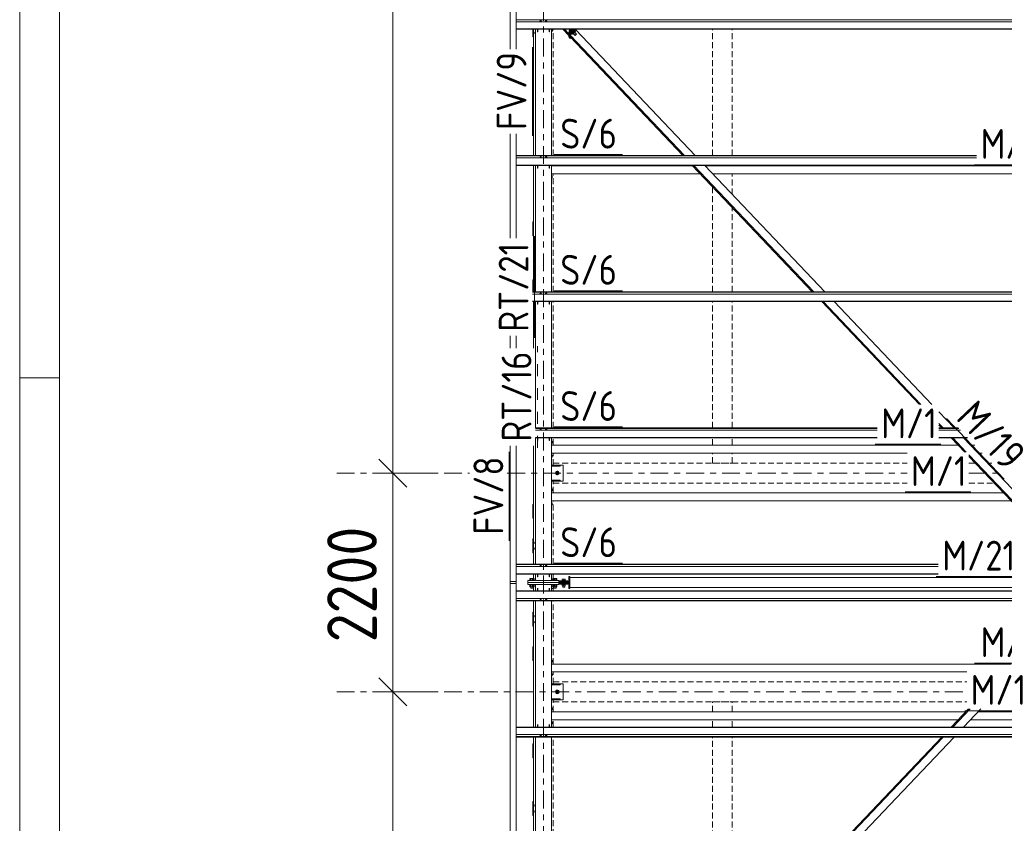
# Model space of a CAD drawing. Header units: millimetres. Extents: x -76 to 1111, y -178 to 661.
# Tile 31 of 91: x -76 to 23, y 371 to 452. Entities that reach past the tile are written whole.
import ezdxf

# ---------------------------------------------------------------- set-up
doc = ezdxf.new("R2010")
doc.units = ezdxf.units.MM
doc.header["$LTSCALE"] = 0.6
for name, pattern in [('VERDECKT2', [1.5, 1, -0.5]), ('XKITLINE00', [0]), ('XKITLINE02', [4, 2, -2]), ('XKITLINE03', [6, 3, -1, 1, -1])]:
    doc.linetypes.add(name, pattern=pattern)
for name, color, linetype, lineweight in [('Bolt', 7, 'Continuous', 0), ('DrawingSheet', 5, 'Continuous', 0), ('Part', 2, 'Continuous', 0), ('PartMark', 3, 'Continuous', 0), ('S-GRID', 1, 'Continuous', 0), ('Z-DIMENSIONS', 1, 'Continuous', 0)]:
    doc.layers.add(name, color=color, linetype=linetype, lineweight=lineweight)
doc.styles.add('ISOCPEUR', font='ISOCPEUR.TTF')

msp = doc.modelspace()

# ---------------------------------------------------------------- linework, layer by layer
at = {"layer": 'Bolt', "color": 3, "linetype": 'XKITLINE00', "lineweight": 0}
for p, q in [((-23.867, 451.438), (-23.921, 451.418)), ((-23.921, 451.418), (-23.921, 451.4)), ((-23.864, 451.503), (-23.872, 451.497)), ((-23.872, 451.436), (-23.872, 451.497)), ((-23.757, 451.438), (-23.867, 451.438)), ((-23.867, 451.438), (-23.867, 451.4)), ((-23.842, 451.507), (-23.864, 451.503)), ((-23.812, 451.509), (-23.842, 451.507)), ((-23.782, 451.507), (-23.812, 451.509)), ((-23.76, 451.503), (-23.782, 451.507)), ((-23.752, 451.497), (-23.76, 451.503)), ((-23.702, 451.418), (-23.757, 451.438)), ((-23.757, 451.438), (-23.757, 451.4)), ((-23.752, 451.436), (-23.752, 451.497)), ((-23.702, 451.4), (-23.702, 451.418)), ((-23.317, 451.438), (-23.371, 451.418)), ((-23.371, 451.418), (-23.371, 451.4)), ((-23.314, 451.503), (-23.322, 451.497)), ((-23.322, 451.436), (-23.322, 451.497)), ((-23.207, 451.438), (-23.317, 451.438)), ((-23.317, 451.438), (-23.317, 451.4)), ((-23.292, 451.507), (-23.314, 451.503)), ((-23.262, 451.509), (-23.292, 451.507)), ((-23.232, 451.507), (-23.262, 451.509)), ((-23.21, 451.503), (-23.232, 451.507)), ((-23.202, 451.497), (-23.21, 451.503)), ((-23.152, 451.418), (-23.207, 451.438)), ((-23.207, 451.438), (-23.207, 451.4)), ((-23.202, 451.436), (-23.202, 451.497)), ((-23.152, 451.4), (-23.152, 451.418)), ((-24.342, 450.384), (-24.396, 450.289)), ((-24.396, 450.289), (-24.342, 450.194)), ((-24.337, 450.384), (-24.342, 450.384)), ((-24.342, 450.194), (-24.337, 450.194)), ((-20.868, 450.616), (-20.932, 450.527)), ((-20.869, 450.461), (-20.932, 450.527)), ((-20.837, 450.645), (-20.868, 450.616)), ((-20.789, 450.533), (-20.868, 450.616)), ((-20.681, 450.301), (-20.699, 450.265)), ((-20.678, 450.244), (-20.699, 450.265)), ((-20.631, 450.36), (-20.681, 450.301)), ((-20.678, 450.244), (-20.66, 450.279)), ((-20.66, 450.241), (-20.678, 450.244)), ((-20.606, 450.34), (-20.67, 450.251)), ((-20.561, 450.137), (-20.67, 450.251)), ((-20.66, 450.279), (-20.611, 450.338)), ((-20.563, 450.427), (-20.631, 450.36)), ((-20.611, 450.338), (-20.543, 450.405)), ((-20.479, 450.456), (-20.606, 450.34)), ((-20.497, 450.226), (-20.606, 450.34)), ((-20.496, 450.483), (-20.563, 450.427)), ((-20.561, 450.137), (-20.497, 450.226)), ((-20.561, 450.137), (-20.497, 450.163)), ((-20.543, 450.405), (-20.475, 450.462)), ((-20.35, 450.021), (-20.507, 450.186)), ((-20.497, 450.226), (-20.37, 450.341)), ((-20.497, 450.163), (-20.491, 450.169)), ((-20.446, 450.514), (-20.496, 450.483)), ((-20.416, 450.482), (-20.479, 450.456)), ((-20.37, 450.341), (-20.479, 450.456)), ((-20.475, 450.462), (-20.425, 450.493)), ((-20.428, 450.512), (-20.446, 450.514)), ((-20.407, 450.49), (-20.428, 450.512)), ((-20.425, 450.493), (-20.407, 450.49)), ((-20.307, 450.368), (-20.416, 450.482)), ((-20.407, 450.49), (-20.413, 450.479)), ((-20.307, 450.368), (-20.37, 450.341)), ((-20.204, 450.154), (-20.361, 450.319)), ((-20.35, 450.308), (-20.307, 450.368)), ((-20.35, 450.021), (-20.341, 450.04)), ((-20.341, 450.019), (-20.35, 450.021)), ((-20.341, 450.04), (-20.314, 450.072)), ((-20.314, 450.036), (-20.341, 450.019)), ((-20.314, 450.072), (-20.277, 450.108)), ((-20.277, 450.067), (-20.314, 450.036)), ((-20.277, 450.108), (-20.241, 450.139)), ((-20.241, 450.103), (-20.277, 450.067)), ((-20.241, 450.139), (-20.214, 450.156)), ((-20.214, 450.135), (-20.241, 450.103)), ((-20.214, 450.156), (-20.204, 450.154)), ((-20.204, 450.154), (-20.214, 450.135)), ((-23.867, 437.744), (-23.921, 437.724)), ((-23.921, 437.724), (-23.921, 437.706)), ((-23.864, 437.809), (-23.872, 437.803)), ((-23.872, 437.742), (-23.872, 437.803)), ((-23.757, 437.744), (-23.867, 437.744)), ((-23.867, 437.744), (-23.867, 437.706)), ((-23.842, 437.813), (-23.864, 437.809)), ((-23.812, 437.815), (-23.842, 437.813)), ((-23.782, 437.813), (-23.812, 437.815)), ((-23.76, 437.809), (-23.782, 437.813)), ((-23.752, 437.803), (-23.76, 437.809)), ((-23.702, 437.724), (-23.757, 437.744)), ((-23.757, 437.744), (-23.757, 437.706)), ((-23.752, 437.742), (-23.752, 437.803)), ((-23.702, 437.706), (-23.702, 437.724)), ((-23.317, 437.744), (-23.371, 437.724)), ((-23.371, 437.724), (-23.371, 437.706)), ((-23.314, 437.809), (-23.322, 437.803)), ((-23.322, 437.742), (-23.322, 437.803)), ((-23.207, 437.744), (-23.317, 437.744)), ((-23.317, 437.744), (-23.317, 437.706)), ((-23.292, 437.813), (-23.314, 437.809)), ((-23.262, 437.815), (-23.292, 437.813)), ((-23.232, 437.813), (-23.262, 437.815)), ((-23.21, 437.809), (-23.232, 437.813)), ((-23.202, 437.803), (-23.21, 437.809)), ((-23.152, 437.724), (-23.207, 437.744)), ((-23.207, 437.744), (-23.207, 437.706)), ((-23.202, 437.742), (-23.202, 437.803)), ((-23.152, 437.706), (-23.152, 437.724)), ((-22.667, 435.918), (-22.737, 435.918)), ((-22.667, 435.718), (-22.667, 435.918)), ((-22.737, 435.718), (-22.667, 435.718)), ((-24.342, 425.148), (-24.396, 425.053)), ((-24.396, 425.053), (-24.342, 424.958)), ((-24.337, 425.148), (-24.342, 425.148)), ((-24.342, 424.548), (-24.396, 424.453)), ((-24.396, 424.453), (-24.342, 424.358)), ((-24.342, 424.958), (-24.337, 424.958)), ((-24.337, 424.548), (-24.342, 424.548)), ((-24.342, 424.358), (-24.337, 424.358)), ((-23.867, 424.05), (-23.921, 424.03)), ((-23.921, 424.03), (-23.921, 424.012)), ((-23.864, 424.115), (-23.872, 424.108)), ((-23.872, 424.048), (-23.872, 424.108)), ((-23.757, 424.05), (-23.867, 424.05)), ((-23.867, 424.05), (-23.867, 424.012)), ((-23.842, 424.119), (-23.864, 424.115)), ((-23.812, 424.121), (-23.842, 424.119)), ((-23.782, 424.119), (-23.812, 424.121)), ((-23.76, 424.115), (-23.782, 424.119)), ((-23.752, 424.108), (-23.76, 424.115)), ((-23.702, 424.03), (-23.757, 424.05)), ((-23.757, 424.05), (-23.757, 424.012)), ((-23.752, 424.048), (-23.752, 424.108)), ((-23.702, 424.012), (-23.702, 424.03)), ((-23.317, 424.05), (-23.371, 424.03)), ((-23.371, 424.03), (-23.371, 424.012)), ((-23.314, 424.115), (-23.322, 424.108)), ((-23.322, 424.048), (-23.322, 424.108)), ((-23.207, 424.05), (-23.317, 424.05)), ((-23.317, 424.05), (-23.317, 424.012)), ((-23.292, 424.119), (-23.314, 424.115)), ((-23.262, 424.121), (-23.292, 424.119)), ((-23.232, 424.119), (-23.262, 424.121)), ((-23.21, 424.115), (-23.232, 424.119)), ((-23.202, 424.108), (-23.21, 424.115)), ((-23.152, 424.03), (-23.207, 424.05)), ((-23.207, 424.05), (-23.207, 424.012)), ((-23.202, 424.048), (-23.202, 424.108)), ((-23.152, 424.012), (-23.152, 424.03)), ((-24.337, 418.141), (-24.342, 418.141)), ((-24.342, 417.951), (-24.337, 417.951)), ((-24.337, 417.541), (-24.342, 417.541)), ((-24.342, 417.351), (-24.337, 417.351)), ((-23.867, 410.356), (-23.921, 410.336)), ((-23.921, 410.336), (-23.921, 410.318)), ((-23.864, 410.421), (-23.872, 410.414)), ((-23.872, 410.354), (-23.872, 410.414)), ((-23.757, 410.356), (-23.867, 410.356)), ((-23.867, 410.356), (-23.867, 410.318)), ((-23.842, 410.425), (-23.864, 410.421)), ((-23.812, 410.427), (-23.842, 410.425)), ((-23.782, 410.425), (-23.812, 410.427)), ((-23.76, 410.421), (-23.782, 410.425)), ((-23.752, 410.414), (-23.76, 410.421)), ((-23.702, 410.336), (-23.757, 410.356)), ((-23.757, 410.356), (-23.757, 410.318)), ((-23.752, 410.354), (-23.752, 410.414)), ((-23.702, 410.318), (-23.702, 410.336)), ((-23.317, 410.356), (-23.371, 410.336)), ((-23.371, 410.336), (-23.371, 410.318)), ((-23.314, 410.421), (-23.322, 410.414)), ((-23.322, 410.354), (-23.322, 410.414)), ((-23.207, 410.356), (-23.317, 410.356)), ((-23.317, 410.356), (-23.317, 410.318)), ((-23.292, 410.425), (-23.314, 410.421)), ((-23.262, 410.427), (-23.292, 410.425)), ((-23.232, 410.425), (-23.262, 410.427)), ((-23.21, 410.421), (-23.232, 410.425)), ((-23.202, 410.414), (-23.21, 410.421)), ((-23.152, 410.336), (-23.207, 410.356)), ((-23.207, 410.356), (-23.207, 410.318)), ((-23.202, 410.354), (-23.202, 410.414)), ((-23.152, 410.318), (-23.152, 410.336)), ((-22.737, 409.218), (-22.667, 409.218)), ((-22.667, 409.218), (-22.667, 409.018)), ((-22.737, 409.018), (-22.667, 409.018)), ((-22.737, 407.818), (-22.667, 407.818)), ((-22.737, 407.618), (-22.667, 407.618)), ((-22.667, 407.818), (-22.667, 407.618)), ((-22.137, 406.191), (-22.287, 406.105)), ((-21.987, 406.105), (-22.137, 406.191)), ((-22.287, 406.105), (-22.287, 405.932)), ((-22.287, 405.932), (-22.137, 405.845)), ((-22.137, 405.845), (-21.987, 405.932)), ((-21.987, 405.932), (-21.987, 406.105)), ((-22.737, 404.418), (-22.667, 404.418)), ((-22.737, 404.218), (-22.667, 404.218)), ((-22.667, 404.418), (-22.667, 404.218)), ((-22.737, 403.018), (-22.667, 403.018)), ((-22.737, 402.818), (-22.667, 402.818)), ((-22.667, 403.018), (-22.667, 402.818)), ((-24.342, 399.105), (-24.396, 399.01)), ((-24.396, 399.01), (-24.342, 398.915)), ((-24.342, 398.505), (-24.396, 398.41)), ((-24.396, 398.41), (-24.342, 398.315)), ((-24.337, 399.105), (-24.342, 399.105)), ((-24.342, 398.915), (-24.337, 398.915)), ((-24.337, 398.505), (-24.342, 398.505)), ((-24.342, 398.315), (-24.337, 398.315)), ((-23.867, 396.662), (-23.921, 396.642)), ((-23.921, 396.642), (-23.921, 396.624)), ((-23.864, 396.726), (-23.872, 396.72)), ((-23.872, 396.66), (-23.872, 396.72)), ((-23.757, 396.662), (-23.867, 396.662)), ((-23.867, 396.662), (-23.867, 396.624)), ((-23.842, 396.731), (-23.864, 396.726)), ((-23.812, 396.733), (-23.842, 396.731)), ((-23.782, 396.731), (-23.812, 396.733)), ((-23.76, 396.726), (-23.782, 396.731)), ((-23.752, 396.72), (-23.76, 396.726)), ((-23.702, 396.642), (-23.757, 396.662)), ((-23.757, 396.662), (-23.757, 396.624)), ((-23.752, 396.66), (-23.752, 396.72)), ((-23.702, 396.624), (-23.702, 396.642)), ((-23.317, 396.662), (-23.371, 396.642)), ((-23.371, 396.642), (-23.371, 396.624)), ((-23.314, 396.726), (-23.322, 396.72)), ((-23.322, 396.66), (-23.322, 396.72)), ((-23.207, 396.662), (-23.317, 396.662)), ((-23.317, 396.662), (-23.317, 396.624)), ((-23.292, 396.731), (-23.314, 396.726)), ((-23.262, 396.733), (-23.292, 396.731)), ((-23.232, 396.731), (-23.262, 396.733)), ((-23.21, 396.726), (-23.232, 396.731)), ((-23.202, 396.72), (-23.21, 396.726)), ((-23.152, 396.642), (-23.207, 396.662)), ((-23.207, 396.662), (-23.207, 396.624)), ((-23.202, 396.66), (-23.202, 396.72)), ((-23.152, 396.624), (-23.152, 396.642)), ((-24.907, 395.257), (-24.467, 395.257)), ((-24.907, 395.217), (-24.907, 395.257)), ((-24.895, 395.257), (-24.895, 395.407)), ((-24.895, 395.407), (-24.479, 395.407)), ((-24.791, 395.257), (-24.791, 395.407)), ((-24.645, 395.217), (-24.645, 395.358)), ((-24.541, 395.358), (-24.645, 395.358)), ((-24.583, 395.257), (-24.583, 395.407)), ((-24.541, 395.217), (-24.541, 395.358)), ((-24.537, 395.358), (-24.541, 395.358)), ((-24.479, 395.257), (-24.479, 395.407)), ((-24.467, 395.217), (-24.467, 395.257)), ((-22.429, 395.358), (-22.737, 395.358)), ((-22.167, 395.257), (-22.607, 395.257)), ((-22.607, 395.217), (-22.607, 395.257)), ((-22.595, 395.257), (-22.595, 395.407)), ((-22.595, 395.407), (-22.179, 395.407)), ((-22.533, 395.217), (-22.533, 395.358)), ((-22.491, 395.257), (-22.491, 395.407)), ((-22.429, 395.217), (-22.429, 395.358)), ((-22.283, 395.257), (-22.283, 395.407)), ((-22.179, 395.257), (-22.179, 395.407)), ((-22.167, 395.217), (-22.167, 395.257)), ((-21.637, 395.209), (-21.637, 395.334)), ((-21.637, 395.334), (-21.337, 395.334)), ((-21.487, 395.209), (-21.487, 395.334)), ((-21.337, 395.209), (-21.337, 395.334)), ((-24.907, 394.777), (-24.907, 394.817)), ((-24.907, 394.777), (-24.467, 394.777)), ((-24.895, 394.587), (-24.895, 394.777)), ((-24.895, 394.587), (-24.479, 394.587)), ((-24.807, 394.457), (-24.807, 394.587)), ((-24.807, 394.457), (-24.567, 394.457)), ((-24.791, 394.587), (-24.791, 394.777)), ((-24.645, 394.635), (-24.645, 394.817)), ((-24.541, 394.635), (-24.645, 394.635)), ((-24.583, 394.587), (-24.583, 394.777)), ((-24.567, 394.457), (-24.567, 394.587)), ((-24.557, 394.408), (-24.557, 394.635)), ((-24.557, 394.408), (-24.537, 394.408)), ((-24.541, 394.635), (-24.541, 394.817)), ((-24.537, 394.635), (-24.541, 394.635)), ((-24.479, 394.587), (-24.479, 394.777)), ((-24.467, 394.777), (-24.467, 394.817)), ((-22.737, 394.635), (-22.429, 394.635)), ((-22.517, 394.408), (-22.737, 394.408)), ((-22.607, 394.777), (-22.607, 394.817)), ((-22.167, 394.777), (-22.607, 394.777)), ((-22.595, 394.587), (-22.595, 394.777)), ((-22.595, 394.587), (-22.179, 394.587)), ((-22.533, 394.635), (-22.533, 394.817)), ((-22.517, 394.408), (-22.517, 394.635)), ((-22.507, 394.457), (-22.507, 394.587)), ((-22.267, 394.457), (-22.507, 394.457)), ((-22.491, 394.587), (-22.491, 394.777)), ((-22.429, 394.635), (-22.429, 394.817)), ((-22.283, 394.587), (-22.283, 394.777)), ((-22.267, 394.457), (-22.267, 394.587)), ((-22.179, 394.587), (-22.179, 394.777)), ((-22.167, 394.777), (-22.167, 394.817)), ((-21.302, 395.209), (-21.672, 395.209)), ((-21.672, 395.179), (-21.672, 395.209)), ((-21.672, 394.829), (-21.672, 394.859)), ((-21.302, 394.829), (-21.672, 394.829)), ((-21.637, 394.669), (-21.637, 394.829)), ((-21.637, 394.669), (-21.337, 394.669)), ((-21.587, 395.069), (-21.587, 395.079)), ((-21.587, 394.959), (-21.587, 394.969)), ((-21.587, 394.559), (-21.587, 394.669)), ((-21.387, 394.559), (-21.587, 394.559)), ((-21.487, 394.669), (-21.487, 394.829)), ((-21.387, 395.069), (-21.387, 395.079)), ((-21.387, 394.959), (-21.387, 394.969)), ((-21.387, 394.559), (-21.387, 394.669)), ((-21.337, 394.669), (-21.337, 394.829)), ((-21.302, 395.179), (-21.302, 395.209)), ((-21.302, 394.829), (-21.302, 394.859)), ((-23.921, 393.394), (-23.921, 393.413)), ((-23.921, 393.394), (-23.867, 393.374)), ((-23.872, 393.316), (-23.872, 393.376)), ((-23.872, 393.316), (-23.864, 393.31)), ((-23.867, 393.374), (-23.867, 393.413)), ((-23.867, 393.374), (-23.757, 393.374)), ((-23.864, 393.31), (-23.842, 393.305)), ((-23.842, 393.305), (-23.812, 393.303)), ((-23.812, 393.303), (-23.782, 393.305)), ((-23.782, 393.305), (-23.76, 393.31)), ((-23.76, 393.31), (-23.752, 393.316)), ((-23.757, 393.374), (-23.757, 393.413)), ((-23.757, 393.374), (-23.702, 393.394)), ((-23.752, 393.316), (-23.752, 393.376)), ((-23.702, 393.394), (-23.702, 393.413)), ((-23.371, 393.394), (-23.371, 393.413)), ((-23.371, 393.394), (-23.317, 393.374)), ((-23.322, 393.316), (-23.322, 393.376)), ((-23.322, 393.316), (-23.314, 393.31)), ((-23.317, 393.374), (-23.317, 393.413)), ((-23.317, 393.374), (-23.207, 393.374)), ((-23.314, 393.31), (-23.292, 393.305)), ((-23.292, 393.305), (-23.262, 393.303)), ((-23.262, 393.303), (-23.232, 393.305)), ((-23.232, 393.305), (-23.21, 393.31)), ((-23.21, 393.31), (-23.202, 393.316)), ((-23.207, 393.374), (-23.207, 393.413)), ((-23.207, 393.374), (-23.152, 393.394)), ((-23.202, 393.316), (-23.202, 393.376)), ((-23.152, 393.394), (-23.152, 393.413)), ((-24.342, 391.721), (-24.396, 391.626)), ((-24.396, 391.626), (-24.342, 391.531)), ((-24.337, 391.721), (-24.342, 391.721)), ((-24.342, 391.531), (-24.337, 391.531)), ((-24.342, 391.121), (-24.396, 391.026)), ((-24.396, 391.026), (-24.342, 390.931)), ((-24.337, 391.121), (-24.342, 391.121)), ((-24.342, 390.931), (-24.337, 390.931)), ((-22.737, 387.218), (-22.667, 387.218)), ((-22.737, 387.018), (-22.667, 387.018)), ((-22.667, 387.218), (-22.667, 387.018)), ((-22.737, 385.818), (-22.667, 385.818)), ((-22.737, 385.618), (-22.667, 385.618)), ((-22.667, 385.818), (-22.667, 385.618)), ((-22.137, 384.188), (-22.287, 384.102)), ((-22.287, 384.102), (-22.287, 383.929)), ((-22.287, 383.929), (-22.137, 383.842)), ((-21.987, 384.102), (-22.137, 384.188)), ((-22.137, 383.842), (-21.987, 383.929)), ((-21.987, 383.929), (-21.987, 384.102)), ((-22.737, 382.418), (-22.667, 382.418)), ((-22.667, 382.418), (-22.667, 382.218)), ((-22.737, 382.218), (-22.667, 382.218)), ((-22.737, 381.018), (-22.667, 381.018)), ((-22.737, 380.818), (-22.667, 380.818)), ((-22.667, 381.018), (-22.667, 380.818)), ((-23.921, 379.7), (-23.921, 379.718)), ((-23.921, 379.7), (-23.867, 379.68)), ((-23.872, 379.622), (-23.872, 379.682)), ((-23.872, 379.622), (-23.864, 379.616)), ((-23.867, 379.68), (-23.867, 379.718)), ((-23.867, 379.68), (-23.757, 379.68)), ((-23.864, 379.616), (-23.842, 379.611)), ((-23.842, 379.611), (-23.812, 379.609)), ((-23.812, 379.609), (-23.782, 379.611)), ((-23.782, 379.611), (-23.76, 379.616)), ((-23.76, 379.616), (-23.752, 379.622)), ((-23.757, 379.68), (-23.757, 379.718)), ((-23.757, 379.68), (-23.702, 379.7)), ((-23.752, 379.622), (-23.752, 379.682)), ((-23.702, 379.7), (-23.702, 379.718)), ((-23.371, 379.7), (-23.371, 379.718)), ((-23.371, 379.7), (-23.317, 379.68)), ((-23.322, 379.622), (-23.322, 379.682)), ((-23.322, 379.622), (-23.314, 379.616)), ((-23.317, 379.68), (-23.317, 379.718)), ((-23.317, 379.68), (-23.207, 379.68)), ((-23.314, 379.616), (-23.292, 379.611)), ((-23.292, 379.611), (-23.262, 379.609)), ((-23.262, 379.609), (-23.232, 379.611)), ((-23.232, 379.611), (-23.21, 379.616)), ((-23.21, 379.616), (-23.202, 379.622)), ((-23.207, 379.68), (-23.207, 379.718)), ((-23.207, 379.68), (-23.152, 379.7)), ((-23.202, 379.622), (-23.202, 379.682)), ((-23.152, 379.7), (-23.152, 379.718)), ((-24.342, 372.685), (-24.396, 372.59)), ((-24.396, 372.59), (-24.342, 372.495)), ((-24.337, 372.685), (-24.342, 372.685)), ((-24.342, 372.495), (-24.337, 372.495)), ((-24.342, 372.085), (-24.396, 371.99)), ((-24.396, 371.99), (-24.342, 371.895)), ((-24.337, 372.085), (-24.342, 372.085)), ((-24.342, 371.895), (-24.337, 371.895))]:
    msp.add_line(p, q, dxfattribs=at)
for centre, radius, start, end in [((-24.287, 450.289), 0.12, 115.1247, 244.8753), ((-24.287, 450.289), 0.06, 147.40295, 212.59705), ((-24.287, 425.053), 0.12, 115.1247, 244.8753), ((-24.287, 425.053), 0.06, 147.40295, 212.59705), ((-24.287, 424.453), 0.12, 115.1247, 244.8753), ((-24.287, 424.453), 0.06, 147.40295, 212.59705), ((-24.287, 418.046), 0.12, 115.1247, 123.23411), ((-24.287, 418.046), 0.06, 147.40295, 212.59705), ((-24.287, 418.046), 0.12, 236.76589, 244.8753), ((-24.287, 417.446), 0.12, 115.1247, 123.23411), ((-24.287, 417.446), 0.12, 236.76589, 244.8753), ((-24.287, 417.446), 0.06, 147.40295, 212.59705), ((-22.137, 406.018), 0.185, 120, 300), ((-22.137, 406.018), 0.185, 300, 120), ((-22.137, 406.018), 0.1, 120, 300), ((-22.137, 406.018), 0.1, 300, 120), ((-24.287, 399.01), 0.12, 115.1247, 244.8753), ((-24.287, 398.41), 0.12, 115.1247, 244.8753), ((-24.287, 399.01), 0.06, 147.40295, 212.59705), ((-24.287, 398.41), 0.06, 147.40295, 212.59705), ((-24.287, 391.626), 0.12, 115.1247, 244.8753), ((-24.287, 391.626), 0.06, 147.40295, 212.59705), ((-24.287, 391.026), 0.12, 115.1247, 244.8753), ((-24.287, 391.026), 0.06, 147.40295, 212.59705), ((-22.137, 384.015), 0.185, 120, 300), ((-22.137, 384.015), 0.1, 120, 300), ((-22.137, 384.015), 0.185, 300, 120), ((-22.137, 384.015), 0.1, 300, 120), ((-24.287, 372.59), 0.12, 115.1247, 244.8753), ((-24.287, 372.59), 0.06, 147.40295, 212.59705), ((-24.287, 371.99), 0.12, 115.1247, 244.8753), ((-24.287, 371.99), 0.06, 147.40295, 212.59705)]:
    msp.add_arc(centre, radius, start, end, dxfattribs=at)
at = {"layer": 'DrawingSheet', "color": 2, "linetype": 'XKITLINE00', "lineweight": 0}
for p, q in [((-76.225, 660.593), (-76.225, -178.407)), ((-72.225, 415.593), (-76.225, 415.593))]:
    msp.add_line(p, q, dxfattribs=at)
at = {"layer": 'DrawingSheet', "color": 3, "linetype": 'XKITLINE00', "lineweight": 0}
msp.add_line((-72.225, 656.593), (-72.225, -174.407), dxfattribs=at)
at = {"layer": 'Part', "color": 2, "linetype": 'XKITLINE00', "lineweight": 0}
for p, q in [((-26.867, 448.651), (-26.867, 499.768)), ((-26.267, 448.651), (-26.267, 499.768)), ((-26.267, 451.595), (37.463, 451.595)), ((-26.267, 451.4), (37.463, 451.4)), ((-26.267, 450.676), (37.463, 450.676)), ((-26.267, 450.645), (37.463, 450.645)), ((-24.587, 450.645), (-24.587, 449.889)), ((-24.587, 449.889), (-24.537, 449.889)), ((-24.537, 437.947), (-24.537, 450.645)), ((-24.337, 437.947), (-24.337, 450.645)), ((-24.137, 450.378), (-24.137, 450.645)), ((-24.137, 450.378), (-24.107, 450.378)), ((-24.107, 450.378), (-24.107, 450.645)), ((-22.967, 450.378), (-22.967, 450.645)), ((-22.967, 450.378), (-22.937, 450.378)), ((-22.937, 450.378), (-22.937, 450.645)), ((-22.737, 437.947), (-22.737, 450.645)), ((-22.637, 450.45), (-22.737, 450.45)), ((-22.637, 450.645), (-22.637, 450.45)), ((-20.992, 450.026), (-21.581, 450.645)), ((-20.992, 450.192), (-21.423, 450.645)), ((-20.666, 450.645), (-20.992, 450.348)), ((-20.992, 450.348), (-20.924, 450.277)), ((-20.992, 449.87), (-20.992, 450.348)), ((-20.992, 450.026), (-20.992, 450.192)), ((-20.924, 449.798), (-20.992, 449.87)), ((-20.924, 450.277), (-20.519, 450.645)), ((-20.519, 450.645), (-20.924, 450.277)), ((-20.924, 450.277), (-20.924, 449.798)), ((-20.924, 450.277), (-20.856, 450.205)), ((-20.924, 449.798), (-20.924, 450.277)), ((-20.856, 449.727), (-20.924, 449.798)), ((-20.856, 450.205), (-20.372, 450.645)), ((-20.27, 450.582), (-20.856, 450.049)), ((-20.856, 450.205), (-20.856, 449.727)), ((-9.349, 437.947), (-20.856, 450.049)), ((-20.856, 450.049), (-20.856, 449.883)), ((-9.507, 437.947), (-20.856, 449.883)), ((-20.856, 449.727), (-20.777, 449.799)), ((-20.27, 450.582), (-20.27, 450.645)), ((-8.257, 437.947), (-20.27, 450.582)), ((-24.537, 444.252), (-24.587, 444.252)), ((-24.587, 444.252), (-24.587, 442.852)), ((-24.587, 442.852), (-24.537, 442.852)), ((-26.867, 429.64), (-26.867, 440.117)), ((-26.267, 429.64), (-26.267, 440.117)), ((-26.267, 437.947), (20.049, 437.947)), ((-26.267, 437.928), (20.049, 437.928)), ((-26.267, 437.901), (20.049, 437.901)), ((-26.267, 437.706), (20.049, 437.706)), ((-26.267, 436.982), (37.463, 436.982)), ((-26.267, 436.951), (37.463, 436.951)), ((-24.537, 424.253), (-24.537, 436.951)), ((-24.337, 424.253), (-24.337, 436.951)), ((-24.137, 436.684), (-24.137, 436.951)), ((-24.107, 436.684), (-24.107, 436.951)), ((-22.967, 436.684), (-22.967, 436.951)), ((-22.937, 436.684), (-22.937, 436.951)), ((-22.737, 424.253), (-22.737, 436.951)), ((-22.737, 436.918), (-8.529, 436.918)), ((3.514, 424.253), (-8.56, 436.951)), ((3.672, 424.253), (-8.402, 436.951)), ((4.764, 424.253), (-7.309, 436.951)), ((-7.278, 436.918), (30.663, 436.918)), ((-24.137, 436.684), (-24.107, 436.684)), ((-22.967, 436.684), (-22.937, 436.684)), ((-22.737, 436.118), (-7.768, 436.118)), ((-6.517, 436.118), (30.663, 436.118)), ((-24.537, 431.269), (-24.587, 431.269)), ((-24.587, 431.269), (-24.587, 429.869)), ((-24.587, 429.869), (-24.537, 429.869)), ((-24.537, 425.453), (-24.587, 425.453)), ((-24.587, 425.453), (-24.587, 424.253)), ((-24.637, 424.253), (37.463, 424.253)), ((-24.637, 424.234), (37.463, 424.234)), ((-24.637, 424.207), (37.463, 424.207)), ((-24.637, 424.012), (37.463, 424.012)), ((-24.637, 423.288), (37.463, 423.288)), ((-24.637, 423.257), (37.463, 423.257)), ((-24.537, 418.592), (-24.537, 423.257)), ((-24.337, 410.559), (-24.337, 423.257)), ((-24.137, 422.99), (-24.137, 423.257)), ((-24.137, 422.99), (-24.107, 422.99)), ((-24.107, 422.99), (-24.107, 423.257)), ((-22.967, 422.99), (-22.967, 423.257)), ((-22.967, 422.99), (-22.937, 422.99)), ((-22.937, 422.99), (-22.937, 423.257)), ((-22.737, 410.559), (-22.737, 423.257)), ((14.292, 412.918), (4.461, 423.257)), ((14.45, 412.918), (4.619, 423.257)), ((15.543, 412.918), (5.712, 423.257)), ((-26.867, 418.592), (-26.867, 419.817)), ((-26.267, 418.592), (-26.267, 419.817)), ((17.786, 410.559), (16.263, 412.16)), ((-24.337, 410.559), (10.049, 410.559)), ((-24.337, 410.54), (10.049, 410.54)), ((-24.337, 410.513), (10.049, 410.513)), ((-24.337, 410.318), (10.049, 410.318)), ((16.693, 410.559), (16.263, 411.011)), ((16.535, 410.559), (16.263, 410.845)), ((16.263, 410.559), (18.199, 410.559)), ((16.263, 410.54), (18.218, 410.54)), ((16.263, 410.513), (18.244, 410.513)), ((16.263, 410.318), (18.429, 410.318)), ((-24.337, 409.594), (10.049, 409.594)), ((-24.337, 396.865), (-24.337, 409.563)), ((-24.337, 409.563), (10.049, 409.563)), ((-24.137, 409.295), (-24.137, 409.563)), ((-24.137, 409.295), (-24.107, 409.295)), ((-24.107, 409.295), (-24.107, 409.563)), ((-22.967, 409.295), (-22.967, 409.563)), ((-22.967, 409.295), (-22.937, 409.295)), ((-22.937, 409.295), (-22.937, 409.563)), ((-22.737, 396.865), (-22.737, 409.563)), ((16.263, 409.594), (19.117, 409.594)), ((16.263, 409.563), (19.147, 409.563)), ((18.856, 408.118), (17.482, 409.563)), ((19.014, 408.118), (17.64, 409.563)), ((26.563, 401.328), (18.733, 409.563)), ((-26.867, 395.117), (-26.867, 408.768)), ((-26.267, 395.115), (-26.267, 408.768)), ((-24.537, 396.865), (-24.537, 408.768)), ((-22.737, 408.818), (18.19, 408.818)), ((19.441, 408.818), (19.855, 408.818)), ((-22.737, 408.018), (13.049, 408.018)), ((26.563, 400.179), (19.263, 407.856)), ((26.563, 400.012), (19.263, 407.69)), ((20.202, 408.018), (20.616, 408.018)), ((-21.837, 406.815), (-22.737, 406.815)), ((-21.837, 406.715), (-22.737, 406.715)), ((-22.437, 406.715), (-22.437, 406.815)), ((-21.837, 406.815), (-21.837, 406.715)), ((-21.537, 406.815), (-21.837, 406.815)), ((-21.537, 405.215), (-21.537, 406.815)), ((-21.837, 405.315), (-22.737, 405.315)), ((-21.837, 405.215), (-22.737, 405.215)), ((-22.437, 405.215), (-22.437, 405.315)), ((-21.837, 405.315), (-21.837, 405.215)), ((-21.837, 405.215), (-21.537, 405.215)), ((-22.737, 404.018), (22.754, 404.018)), ((-22.737, 403.218), (23.515, 403.218)), ((-24.537, 402.872), (-24.587, 402.872)), ((-24.587, 402.872), (-24.587, 401.472)), ((-24.587, 401.472), (-24.537, 401.472)), ((-24.537, 399.41), (-24.587, 399.41)), ((-24.587, 399.41), (-24.587, 398.01)), ((-24.587, 398.01), (-24.537, 398.01)), ((-26.267, 396.865), (16.195, 396.865)), ((-26.267, 396.845), (16.195, 396.845)), ((-26.267, 396.818), (16.195, 396.818)), ((-26.267, 396.624), (16.195, 396.624)), ((-26.267, 395.9), (16.195, 395.9)), ((-26.267, 395.869), (16.195, 395.869)), ((-24.537, 395.217), (-24.537, 395.869)), ((-24.337, 395.217), (-24.337, 395.869)), ((-24.137, 395.601), (-24.137, 395.869)), ((-24.137, 395.601), (-24.107, 395.601)), ((-24.107, 395.601), (-24.107, 395.869)), ((-22.967, 395.601), (-22.967, 395.869)), ((-22.967, 395.601), (-22.937, 395.601)), ((-22.937, 395.601), (-22.937, 395.869)), ((-22.737, 395.217), (-22.737, 395.869)), ((-20.887, 395.619), (-20.987, 395.619)), ((-20.987, 395.619), (-20.987, 394.419)), ((-20.887, 395.619), (-20.887, 394.419)), ((-20.887, 395.518), (26.392, 395.518)), ((-26.867, 395.117), (-26.867, 395.018)), ((-26.867, 395.108), (-26.267, 395.108)), ((-26.867, 394.928), (-26.867, 395.018)), ((-26.867, 394.919), (-26.867, 394.928)), ((-26.267, 394.928), (-26.867, 394.928)), ((-26.867, 295.171), (-26.867, 394.919)), ((-26.837, 395.117), (-26.837, 395.115)), ((-26.837, 395.115), (-26.267, 395.115)), ((-26.837, 394.919), (-26.837, 394.922)), ((-26.837, 394.922), (-26.267, 394.922)), ((-26.267, 395.115), (-26.267, 395.018)), ((-26.267, 394.928), (-26.267, 395.018)), ((-26.267, 394.922), (-26.267, 394.928)), ((-26.267, 295.171), (-26.267, 394.922)), ((-21.987, 395.217), (-25.087, 395.217)), ((-25.087, 395.217), (-25.087, 395.017)), ((-25.087, 395.017), (-21.987, 395.017)), ((-21.987, 395.017), (-25.087, 395.017)), ((-25.087, 395.017), (-25.087, 394.817)), ((-25.087, 394.817), (-21.987, 394.817)), ((-24.537, 394.168), (-24.537, 394.817)), ((-24.337, 394.168), (-24.337, 394.817)), ((-24.137, 394.168), (-24.137, 394.435)), ((-24.107, 394.168), (-24.107, 394.435)), ((-22.967, 394.168), (-22.967, 394.435)), ((-22.937, 394.168), (-22.937, 394.435)), ((-22.737, 394.168), (-22.737, 394.817)), ((-21.987, 395.017), (-21.987, 395.217)), ((-21.987, 395.179), (-21.087, 395.179)), ((-21.087, 395.079), (-21.987, 395.079)), ((-21.987, 394.817), (-21.987, 395.017)), ((-21.987, 394.959), (-21.087, 394.959)), ((-21.087, 394.859), (-21.987, 394.859)), ((-21.887, 395.069), (-20.987, 395.069)), ((-21.887, 394.969), (-21.887, 395.069)), ((-21.887, 394.969), (-20.987, 394.969)), ((-21.787, 394.969), (-21.787, 395.069)), ((-21.087, 395.179), (-21.087, 395.079)), ((-21.087, 394.959), (-21.087, 394.859)), ((-20.987, 395.069), (-20.987, 394.969)), ((-20.887, 394.419), (-20.987, 394.419)), ((-20.887, 394.518), (26.392, 394.518)), ((-26.267, 394.168), (37.463, 394.168)), ((-26.267, 394.136), (37.463, 394.136)), ((-26.267, 393.413), (37.463, 393.413)), ((-26.267, 393.218), (37.463, 393.218)), ((-26.267, 393.191), (37.463, 393.191)), ((-26.267, 393.171), (37.463, 393.171)), ((-24.537, 380.473), (-24.537, 393.171)), ((-24.337, 380.473), (-24.337, 393.171)), ((-22.737, 380.473), (-22.737, 393.171)), ((-24.537, 392.026), (-24.587, 392.026)), ((-24.587, 392.026), (-24.587, 390.626)), ((-24.587, 390.626), (-24.537, 390.626)), ((-24.537, 388.561), (-24.587, 388.561)), ((-24.587, 388.561), (-24.587, 387.161)), ((-24.587, 387.161), (-24.537, 387.161)), ((-22.737, 386.818), (23.515, 386.818)), ((-22.737, 386.018), (19.049, 386.018)), ((-21.537, 384.819), (-22.737, 384.819)), ((-21.837, 384.818), (-22.737, 384.818)), ((-21.837, 384.718), (-22.737, 384.718)), ((-22.437, 384.718), (-22.437, 384.818)), ((-21.837, 384.818), (-21.837, 384.718)), ((-21.537, 383.219), (-21.537, 384.819)), ((-21.837, 383.318), (-22.737, 383.318)), ((-21.837, 383.218), (-22.737, 383.218)), ((-22.437, 383.218), (-22.437, 383.318)), ((-21.837, 383.318), (-21.837, 383.218)), ((-21.837, 383.219), (-21.537, 383.219)), ((-22.737, 382.018), (18.951, 382.018)), ((17.482, 380.473), (19.236, 382.318)), ((17.64, 380.473), (19.394, 382.318)), ((18.733, 380.473), (20.487, 382.318)), ((20.202, 382.018), (26.392, 382.018)), ((-26.267, 380.473), (37.463, 380.473)), ((-26.267, 380.442), (37.463, 380.442)), ((-24.137, 380.473), (-24.137, 380.741)), ((-24.107, 380.473), (-24.107, 380.741)), ((-22.967, 380.473), (-22.967, 380.741)), ((-22.937, 380.473), (-22.937, 380.741)), ((-22.737, 381.218), (18.19, 381.218)), ((19.441, 381.218), (26.392, 381.218)), ((-26.267, 379.718), (37.463, 379.718)), ((-26.267, 379.524), (37.463, 379.524)), ((-26.267, 379.497), (37.463, 379.497)), ((-26.267, 379.477), (37.463, 379.477)), ((-24.537, 366.779), (-24.537, 379.477)), ((-24.337, 366.779), (-24.337, 379.477)), ((-22.737, 368.703), (-22.737, 379.477)), ((4.461, 366.779), (16.535, 379.477)), ((4.619, 366.779), (16.693, 379.477)), ((5.712, 366.779), (17.786, 379.477)), ((-24.537, 378.787), (-24.587, 378.787)), ((-24.587, 378.787), (-24.587, 377.387)), ((-24.587, 377.387), (-24.537, 377.387)), ((-24.537, 372.99), (-24.587, 372.99)), ((-24.587, 372.99), (-24.587, 371.59)), ((-24.587, 371.59), (-24.537, 371.59))]:
    msp.add_line(p, q, dxfattribs=at)
at = {"layer": 'Part', "color": 4, "linetype": 'VERDECKT2', "lineweight": 0}
for p, q in [((-22.537, 437.947), (-22.537, 450.645)), ((-6.537, 437.947), (-6.537, 450.645)), ((-4.537, 437.947), (-4.537, 450.645)), ((-22.537, 436.918), (-22.537, 436.951)), ((-6.537, 436.918), (-6.537, 436.951)), ((-4.537, 436.918), (-4.537, 436.951)), ((-22.537, 424.253), (-22.537, 436.118)), ((-4.537, 434.035), (-4.537, 436.118)), ((-6.537, 424.253), (-6.537, 434.823)), ((-4.537, 424.253), (-4.537, 432.72)), ((-22.537, 410.559), (-22.537, 423.257)), ((-6.537, 410.559), (-6.537, 423.257)), ((-4.537, 410.559), (-4.537, 423.257)), ((-22.537, 408.818), (-22.537, 409.563)), ((-6.537, 408.818), (-6.537, 409.563)), ((-4.537, 408.818), (-4.537, 409.563)), ((-22.537, 406.815), (-22.537, 408.018)), ((-6.537, 407.018), (-6.537, 408.018)), ((-4.537, 407.018), (-4.537, 408.018)), ((-21.537, 406.815), (-22.737, 406.815)), ((-22.537, 407.018), (13.049, 407.018)), ((-22.537, 406.815), (-22.537, 407.018)), ((-21.537, 406.815), (-21.537, 406.815)), ((-6.537, 407.018), (-4.537, 407.018)), ((19.263, 407.018), (19.902, 407.018)), ((21.153, 407.018), (21.567, 407.018)), ((-22.537, 405.018), (-22.537, 405.215)), ((-22.537, 404.018), (-22.537, 405.215)), ((-22.537, 405.018), (13.049, 405.018)), ((19.263, 405.018), (21.804, 405.018)), ((-22.537, 396.865), (-22.537, 403.218)), ((-22.537, 395.217), (-22.537, 395.869)), ((-22.537, 394.168), (-22.537, 394.817)), ((-22.537, 386.818), (-22.537, 393.171)), ((-22.537, 384.819), (-22.537, 386.018)), ((-22.537, 385.019), (19.049, 385.019)), ((-22.537, 384.819), (-22.537, 385.019)), ((-21.537, 383.218), (-22.737, 383.218)), ((-22.537, 383.019), (-22.537, 383.218)), ((-22.537, 382.018), (-22.537, 383.218)), ((-22.537, 383.019), (19.049, 383.019)), ((-21.537, 383.219), (-21.537, 383.218)), ((-6.537, 382.018), (-6.537, 383.018)), ((-6.537, 383.018), (-4.537, 383.018)), ((-4.537, 382.018), (-4.537, 383.018)), ((-22.537, 380.473), (-22.537, 381.218)), ((-6.537, 380.473), (-6.537, 381.218)), ((-4.537, 380.473), (-4.537, 381.218)), ((-22.537, 368.703), (-22.537, 379.477)), ((-6.537, 366.779), (-6.537, 379.477)), ((-4.537, 366.779), (-4.537, 379.477))]:
    msp.add_line(p, q, dxfattribs=at)
at = {"layer": 'PartMark', "color": 1, "linetype": 'XKITLINE00', "lineweight": 0}
for p, q in [((-24.637, 439.917), (-24.637, 448.851)), ((-22.437, 438.047), (-15.565, 438.047)), ((19.849, 437.018), (26.463, 437.018)), ((-24.437, 419.617), (-24.437, 429.84)), ((-22.437, 424.353), (-15.565, 424.353)), ((17.019, 411.51), (22.82, 405.409)), ((-22.437, 410.659), (-15.565, 410.659)), ((-26.967, 399.203), (-26.967, 408.138)), ((9.849, 408.918), (16.463, 408.918)), ((12.849, 404.118), (19.463, 404.118)), ((-22.437, 396.965), (-15.565, 396.965)), ((15.995, 395.618), (24.413, 395.618)), ((19.849, 386.918), (26.463, 386.918)), ((18.849, 382.118), (25.463, 382.118))]:
    msp.add_line(p, q, dxfattribs=at)
at = {"layer": 'PartMark', "color": 1, "linetype": 'XKITLINE02', "lineweight": 0}
msp.add_line((-24.137, 408.568), (-24.137, 418.792), dxfattribs=at)
at = {"layer": 'S-GRID', "color": 1, "linetype": 'XKITLINE03', "lineweight": 0}
for p, q in [((-23.537, 368.703), (-23.537, 611.291)), ((-44.333, 406.018), (-30.967, 406.018)), ((-27.167, 406.018), (13.049, 406.018)), ((19.263, 406.018), (22.517, 406.018)), ((-44.333, 384.018), (19.049, 384.018))]:
    msp.add_line(p, q, dxfattribs=at)
at = {"layer": 'Z-DIMENSIONS', "color": 7, "linetype": 'XKITLINE00', "lineweight": 0}
for p, q in [((-38.693, 406.018), (-38.693, 589.018)), ((-40.107, 407.432), (-37.279, 404.604)), ((-40.107, 407.432), (-37.279, 404.604)), ((-39.762, 406.018), (-34.693, 406.018)), ((-39.762, 406.018), (-34.693, 406.018)), ((-38.693, 384.018), (-38.693, 406.018)), ((-40.107, 385.432), (-37.279, 382.604)), ((-40.107, 385.432), (-37.279, 382.604)), ((-39.762, 384.018), (-34.693, 384.018)), ((-39.762, 384.018), (-34.693, 384.018)), ((-38.693, 201.018), (-38.693, 384.018))]:
    msp.add_line(p, q, dxfattribs=at)
at = {"layer": 'Z-DIMENSIONS', "color": 3}
for p in [(-38.693, 406.018), (-38.693, 406.018), (-38.693, 384.018), (-38.693, 384.018)]:
    msp.add_point(p, dxfattribs=at)

# ---------------------------------------------------------------- texts
at = {"layer": 'PartMark', "color": 1, "style": 'ISOCPEUR', "width": 0.85}
for s, rotation, p in [('FV/9', 90.00021, (-25.237, 440.517)), ('RT/21', 90.00021, (-25.037, 420.217)), ('RT/16', 90.00021, (-24.737, 409.168)), ('M/19', -46.44396, (17.867, 411.489)), ('FV/8', 90.00021, (-27.567, 399.803))]:
    msp.add_text(s, height=3, rotation=rotation, dxfattribs=at).set_placement(p)
for s, p in [('S/6', (-21.837, 438.647)), ('M/1', (20.449, 437.618)), ('S/6', (-21.837, 424.953)), ('S/6', (-21.837, 411.259)), ('M/1', (10.449, 409.518)), ('M/1', (13.449, 404.718)), ('S/6', (-21.837, 397.565)), ('M/21', (16.595, 396.218)), ('M/1', (20.449, 387.518)), ('M/1', (19.449, 382.718))]:
    msp.add_text(s, height=3, dxfattribs=at).set_placement(p)
at = {"layer": 'Z-DIMENSIONS', "color": 3, "style": 'ISOCPEUR', "width": 0.85}
msp.add_text('2200', height=5, rotation=90.00021, dxfattribs=at).set_placement((-40.293, 389.002))

doc.saveas('drawing.dxf')
